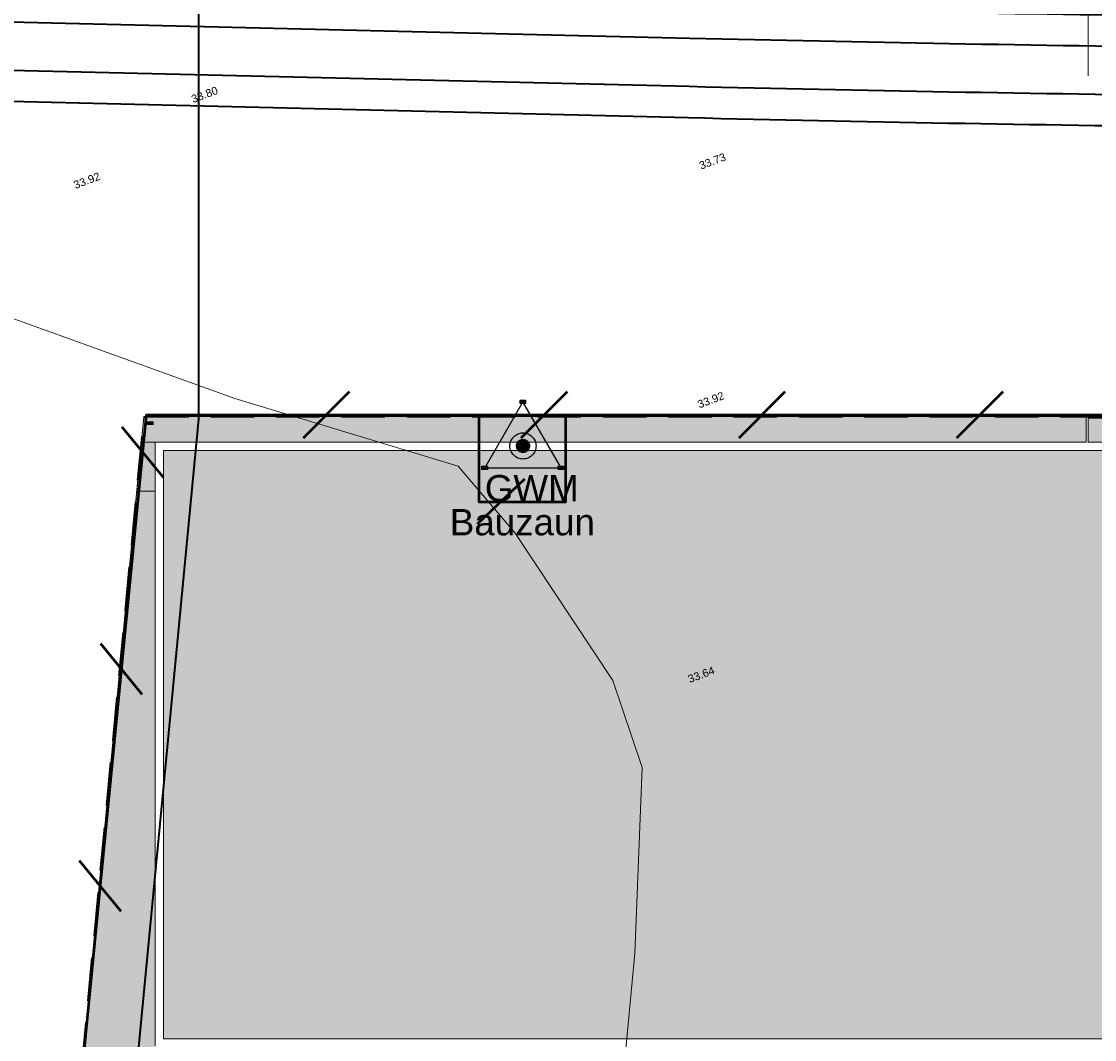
# Model space of a CAD drawing. Header units: metres. Extents: x -5203299 to 2078834, y 245743 to 5816291.
# Tile 71 of 256: x 366319 to 366368, y 5814177 to 5814224. Entities that reach past the tile are written whole.
import ezdxf

# ---------------------------------------------------------------- set-up
doc = ezdxf.new("R2010")
doc.units = ezdxf.units.M
doc.header["$LTSCALE"] = 0.5
doc.linetypes.add('Linienart-Gestrichelt mit Abstand', pattern=[6, 4, -2])
doc.layers.get('0').update_dxf_attribs({"lineweight": 25})
for name, color, linetype, lineweight in [('01_CS-500-Tx-Hoehen Bestand_100', 7, 'Continuous', 9), ('01_CS-530-Belag-Drainasphalt', 7, 'Continuous', 5), ('30 -39 Baustelle- Fläche', 7, 'Continuous', 15), ('99.02_Vermesserplan-Höhe SWP', 7, 'Continuous', 18), ('99.02_Vermesserplan-Linie Zaun', 7, 'Continuous', 18), ('99.04_Erschließung_VP-KRA_S-LP-Krampnitz 1.BA$0$S-Beschriftung-2', 7, 'Continuous', 20), ('Bemaßung', 7, 'Continuous', 5), ('Keine', 7, 'Continuous', 9), ('KKA_Bauabwicklung-Temporär', 7, 'Continuous', 15)]:
    doc.layers.add(name, color=color, linetype=linetype, lineweight=lineweight)
for name, color, linetype, lineweight, true_color in [('01_CS-570-Pflanzung_Strauch', 7, 'Continuous', 9, 0xa3b35b), ('0_Schulgrundstuecksflaeche', 1, 'Continuous', 25, 0xff0000), ('30 -34 Innenwände- 4 Türen_Fenster', 7, 'Continuous', 15, 0x9955ff), ('99.04_Gleisplanung VP 02_23-EB-1236L-A-FAHRKANTE', 150, 'Continuous', 35, 0x007fff), ('99.04_Gleisplanung VP 02_23-EB-1236R-A-FAHRKANTE', 150, 'Continuous', 35, 0x007fff), ('Grundwassermessstellen', 7, 'Continuous', 9, 0xd100e9)]:
    doc.layers.add(name, color=color, linetype=linetype, lineweight=lineweight, true_color=true_color)
doc.styles.add('Arial', font='arial.ttf')

# ---------------------------------------------------------------- blocks, each defined once
blk = doc.blocks.new('_25-01-10_187 KRA_CS_LP4_Außenanlagenplan (3D)')
at = {"layer": '01_CS-500-Tx-Hoehen Bestand_100', "linetype": 'Continuous', "lineweight": 0}
blk.add_hatch(color=7, dxfattribs=at).paths.add_polyline_path([(366324.459, 5814205.72), (366324.451, 5814205.721), (366324.443, 5814205.722), (366324.436, 5814205.724), (366324.428, 5814205.726), (366324.421, 5814205.73), (366324.415, 5814205.734), (366324.408, 5814205.738), (366324.403, 5814205.743), (366324.397, 5814205.749), (366324.393, 5814205.755), (366324.389, 5814205.762), (366324.386, 5814205.769), (366324.383, 5814205.777), (366324.381, 5814205.784), (366324.38, 5814205.792), (366324.379, 5814205.8), (366324.38, 5814205.807), (366324.381, 5814205.815), (366324.383, 5814205.823), (366324.386, 5814205.83), (366324.389, 5814205.837), (366324.393, 5814205.844), (366324.397, 5814205.85), (366324.403, 5814205.856), (366324.408, 5814205.861), (366324.415, 5814205.866), (366324.421, 5814205.87), (366324.428, 5814205.873), (366324.436, 5814205.876), (366324.443, 5814205.877), (366324.451, 5814205.879), (366324.459, 5814205.879), (366324.467, 5814205.879), (366324.474, 5814205.877), (366324.482, 5814205.876), (366324.489, 5814205.873), (366324.496, 5814205.87), (366324.503, 5814205.866), (366324.509, 5814205.861), (366324.515, 5814205.856), (366324.52, 5814205.85), (366324.525, 5814205.844), (366324.529, 5814205.837), (366324.532, 5814205.83), (366324.535, 5814205.823), (366324.537, 5814205.815), (366324.538, 5814205.807), (366324.538, 5814205.8), (366324.538, 5814205.792), (366324.537, 5814205.784), (366324.535, 5814205.777), (366324.532, 5814205.769), (366324.529, 5814205.762), (366324.525, 5814205.755), (366324.52, 5814205.749), (366324.515, 5814205.743), (366324.509, 5814205.738), (366324.503, 5814205.734), (366324.496, 5814205.73), (366324.489, 5814205.726), (366324.482, 5814205.724), (366324.474, 5814205.722), (366324.467, 5814205.721)])
at = {"layer": '01_CS-530-Belag-Drainasphalt', "linetype": 'Continuous', "lineweight": 0}
for points in [[(366378.125, 5814205.779), (366367.752, 5814205.779), (366367.752, 5814204.679), (366370.675, 5814204.679), (366370.672, 5814204.378), (366370.675, 5814204.378), (366370.675, 5814200.824), (366378.125, 5814200.824)], [(366324.077, 5814202.429), (366324.911, 5814202.429), (366324.911, 5814204.679), (366324.292, 5814204.679)], [(366325.295, 5814177.299), (366370.295, 5814177.299), (366370.295, 5814204.299), (366325.295, 5814204.299)]]:
    blk.add_hatch(color=7, dxfattribs=at).paths.add_polyline_path(points)
at = {"layer": '01_CS-570-Pflanzung_Strauch', "linetype": 'Continuous', "lineweight": 0}
blk.add_hatch(color=73, dxfattribs=at).paths.add_polyline_path([(366367.652, 5814205.859), (366324.404, 5814205.859), (366324.292, 5814204.679), (366367.653, 5814204.679)])
h = blk.add_hatch(color=73, dxfattribs=at)
edge = h.paths.add_edge_path()
edge.add_line((366322.67, 5814158.068), (366322.67, 5814157.646))
edge.add_line((366322.67, 5814157.646), (366365.975, 5814157.648))
edge.add_line((366365.975, 5814157.648), (366353.975, 5814157.648))
edge.add_line((366353.975, 5814157.648), (366353.975, 5814159.848))
edge.add_line((366353.975, 5814159.848), (366365.975, 5814159.848))
edge.add_line((366365.975, 5814159.848), (366365.975, 5814157.648))
edge.add_line((366365.975, 5814157.648), (366367.975, 5814157.648))
edge.add_line((366367.975, 5814157.648), (366367.975, 5814160.32))
edge.add_line((366367.975, 5814160.32), (366361.39, 5814162.333))
edge.add_arc((366360.805, 5814160.421), 2, 73.0015, 144.0665)
edge.add_line((366359.185, 5814161.595), (366358.865, 5814161.153))
edge.add_arc((366357.246, 5814162.327), 2, 276.0306, 324.0665, ccw=False)
edge.add_line((366357.456, 5814160.338), (366345.47, 5814159.071))
edge.add_arc((366345.26, 5814161.06), 2, 238.7408, 276.0306, ccw=False)
edge.add_line((366344.222, 5814159.351), (366344.22, 5814159.352))
edge.add_line((366344.22, 5814159.352), (366340.747, 5814161.677))
edge.add_line((366340.747, 5814161.677), (366340.415, 5814161.9))
edge.add_line((366340.415, 5814161.9), (366339.226, 5814160.124))
edge.add_arc((366337.564, 5814161.237), 2, 253.5396, 326.1962, ccw=False)
edge.add_line((366336.998, 5814159.319), (366327.659, 5814162.078))
edge.add_line((366327.659, 5814162.078), (366327.489, 5814161.503))
edge.add_line((366327.489, 5814161.503), (366323.029, 5814162.82))
edge.add_arc((366323.483, 5814164.355), 1.6, 174.0948, 253.5396, ccw=False)
edge.add_line((366321.891, 5814164.52), (366322.304, 5814168.508))
edge.add_line((366322.304, 5814168.508), (366322.9, 5814168.447))
edge.add_line((366322.9, 5814168.447), (366323.058, 5814169.972))
edge.add_line((366323.058, 5814169.972), (366322.234, 5814170.059))
edge.add_line((366322.234, 5814170.059), (366322.762, 5814175.031))
edge.add_line((366322.762, 5814175.031), (366323.573, 5814174.945))
edge.add_line((366323.573, 5814174.945), (366323.653, 5814175.723))
edge.add_arc((366325.046, 5814175.579), 1.4, 95.5292, 174.0948, ccw=False)
edge.add_line((366324.911, 5814176.972), (366324.911, 5814202.429))
edge.add_line((366324.911, 5814202.429), (366324.077, 5814202.429))
edge.add_line((366324.077, 5814202.429), (366320.17, 5814161.505))
edge.add_line((366320.17, 5814161.505), (366320.17, 5814158.068))
edge.add_line((366320.17, 5814158.068), (366322.67, 5814158.068))
h = blk.add_hatch(color=73, dxfattribs=at)
edge = h.paths.add_edge_path()
edge.add_line((366322.67, 5814158.068), (366322.67, 5814157.646))
edge.add_line((366322.67, 5814157.646), (366365.975, 5814157.648))
edge.add_line((366365.975, 5814157.648), (366353.975, 5814157.648))
edge.add_line((366353.975, 5814157.648), (366353.975, 5814159.848))
edge.add_line((366353.975, 5814159.848), (366365.975, 5814159.848))
edge.add_line((366365.975, 5814159.848), (366365.975, 5814157.648))
edge.add_line((366365.975, 5814157.648), (366367.975, 5814157.648))
edge.add_line((366367.975, 5814157.648), (366367.975, 5814160.32))
edge.add_line((366367.975, 5814160.32), (366361.39, 5814162.333))
edge.add_arc((366360.805, 5814160.421), 2, 73.0015, 144.0665)
edge.add_line((366359.185, 5814161.595), (366358.865, 5814161.153))
edge.add_arc((366357.246, 5814162.327), 2, 276.0306, 324.0665, ccw=False)
edge.add_line((366357.456, 5814160.338), (366345.47, 5814159.071))
edge.add_arc((366345.26, 5814161.06), 2, 238.7408, 276.0306, ccw=False)
edge.add_line((366344.222, 5814159.351), (366344.22, 5814159.352))
edge.add_line((366344.22, 5814159.352), (366340.747, 5814161.677))
edge.add_line((366340.747, 5814161.677), (366340.415, 5814161.9))
edge.add_line((366340.415, 5814161.9), (366339.226, 5814160.124))
edge.add_arc((366337.564, 5814161.237), 2, 253.5396, 326.1962, ccw=False)
edge.add_line((366336.998, 5814159.319), (366327.659, 5814162.078))
edge.add_line((366327.659, 5814162.078), (366327.489, 5814161.503))
edge.add_line((366327.489, 5814161.503), (366323.029, 5814162.82))
edge.add_arc((366323.483, 5814164.355), 1.6, 174.0948, 253.5396, ccw=False)
edge.add_line((366321.891, 5814164.52), (366322.304, 5814168.508))
edge.add_line((366322.304, 5814168.508), (366322.9, 5814168.447))
edge.add_line((366322.9, 5814168.447), (366323.058, 5814169.972))
edge.add_line((366323.058, 5814169.972), (366322.234, 5814170.059))
edge.add_line((366322.234, 5814170.059), (366322.762, 5814175.031))
edge.add_line((366322.762, 5814175.031), (366323.573, 5814174.945))
edge.add_line((366323.573, 5814174.945), (366323.653, 5814175.723))
edge.add_arc((366325.046, 5814175.579), 1.4, 95.5292, 174.0948, ccw=False)
edge.add_line((366324.911, 5814176.972), (366324.911, 5814202.429))
edge.add_line((366324.911, 5814202.429), (366324.077, 5814202.429))
edge.add_line((366324.077, 5814202.429), (366320.17, 5814161.505))
edge.add_line((366320.17, 5814161.505), (366320.17, 5814158.068))
edge.add_line((366320.17, 5814158.068), (366322.67, 5814158.068))
at = {"layer": '01_CS-500-Tx-Hoehen Bestand_100', "color": 7}
blk.add_solid([(366324.416, 5814205.469), (366324.85, 5814205.469), (366324.416, 5814205.627), (366324.85, 5814205.627)], dxfattribs=at)
blk.add_solid([(366324.416, 5814205.469), (366324.85, 5814205.469), (366324.416, 5814205.627), (366324.85, 5814205.627)], dxfattribs=at)
at = {"layer": '01_CS-530-Belag-Drainasphalt', "lineweight": 9, "flags": 128}
for points in [[(366378.125, 5814205.779), (366367.752, 5814205.779), (366367.752, 5814204.679), (366370.675, 5814204.679), (366370.672, 5814204.378), (366370.675, 5814204.378), (366370.675, 5814200.824), (366378.125, 5814200.824)], [(366324.077, 5814202.429), (366324.911, 5814202.429), (366324.911, 5814204.679), (366324.292, 5814204.679)], [(366325.295, 5814177.299), (366370.295, 5814177.299), (366370.295, 5814204.299), (366325.295, 5814204.299)]]:
    blk.add_lwpolyline(points, close=True, dxfattribs=at)
at = {"layer": '01_CS-570-Pflanzung_Strauch', "lineweight": 9, "flags": 128}
blk.add_lwpolyline([(366367.652, 5814205.859), (366324.404, 5814205.859), (366324.292, 5814204.679), (366367.653, 5814204.679)], close=True, dxfattribs=at)
blk.add_lwpolyline([(366324.911, 5814176.972), (366324.911, 5814202.429), (366324.077, 5814202.429), (366320.17, 5814161.505)], dxfattribs=at)
blk.add_lwpolyline([(366324.911, 5814176.972), (366324.911, 5814202.429), (366324.077, 5814202.429), (366320.17, 5814161.505)], dxfattribs=at)
at = {"layer": '0_Schulgrundstuecksflaeche', "lineweight": 9, "flags": 128}
blk.add_lwpolyline([(366598.843, 5814070.999), (366596.911, 5814066.335), (366595.234, 5814062.438), (366593.033, 5814057.519), (366590.86, 5814052.857), (366590.234, 5814051.548), (366588.437, 5814047.868, -0.121867), (366587.816, 5814047.135), (366568.596, 5814033.252, 0.234343), (366561.989, 5814023.827, -0.138275), (366542.762, 5814024.387), (366529.269, 5814028.771), (366494.275, 5814040.201), (366444.38, 5814056.411), (366383.121, 5814077.087), (366343.306, 5814088.967), (366320.947, 5814094.628), (366320.17, 5814095.406), (366320.17, 5814161.505), (366324.404, 5814205.859), (366325.337, 5814205.858), (366395.049, 5814205.858), (366598.78, 5814205.858), (366598.81, 5814142.548)], format="xyb", close=True, dxfattribs=at)
at = {"layer": '01_CS-500-Tx-Hoehen Bestand_100', "insert": (366324.416, 5814205.548), "char_height": 0.1007, "attachment_point": 4, "rotation": 360, "line_spacing_factor": 4, "style": 'Arial'}
blk.add_mtext('{\\L34,00g}', dxfattribs=at)
blk = doc.blocks.new('_23-07-06_Massenplan_TB_Weiterführende Schule (3D)')
at = {"layer": '99.02_Vermesserplan-Linie Zaun', "color": 7, "linetype": 'Continuous', "lineweight": 18}
for p, q in [((-264.235, 0.975), (-275.592, 5.06)), ((-253.972, -2.125), (-264.235, 0.975)), ((-251.364, -5.2), (-253.972, -2.125)), ((-246.879, -11.972), (-251.364, -5.2)), ((-245.537, -15.961), (-246.879, -11.972)), ((-245.866, -24.474), (-245.537, -15.961)), ((-247.071, -37.121), (-245.866, -24.474))]:
    blk.add_line(p, q, dxfattribs=at)
at = {"layer": '99.04_Erschließung_VP-KRA_S-LP-Krampnitz 1.BA$0$S-Beschriftung-2', "linetype": 'Continuous'}
blk.add_line((-225.057, 20.775), (-225.057, 15.775), dxfattribs=at)
at = {"layer": '99.04_Gleisplanung VP 02_23-EB-1236L-A-FAHRKANTE', "flags": 128}
for points in [[(562.055, 14.664), (-195.677, 14.713, -0.005965), (-243.369, 15.285), (-544.421, 22.489)], [(562.055, 13.229), (-195.677, 13.278), (-195.677, 13.278, -0.005965), (-243.404, 13.85), (-243.404, 13.85), (-243.404, 13.85), (-544.456, 21.055, -0.000153)]]:
    blk.add_lwpolyline(points, format="xyb", dxfattribs=at)
at = {"layer": '99.04_Gleisplanung VP 02_23-EB-1236R-A-FAHRKANTE', "flags": 128}
for points in [[(563.016, 18.313), (-195.633, 18.362), (-195.633, 18.362, -0.005965), (-243.325, 18.934), (-544.406, 26.139)], [(563.016, 16.878), (-195.633, 16.927, -0.005965), (-243.36, 17.5), (-544.44, 24.705)]]:
    blk.add_lwpolyline(points, format="xyb", dxfattribs=at)
at = {"layer": '99.02_Vermesserplan-Höhe SWP', "color": 7, "char_height": 0.36, "rotation": 20.7002, "line_spacing_factor": 0.251004, "style": 'Arial'}
for s, insert, attachment_point in [('33.80', (-266.27, 14.865), 1), ('33.73', (-242.367, 12.034), 2), ('33.92', (-270.494, 11.367), 3), ('33.92', (-243.03, 0.853), 1), ('33.64', (-243.409, -11.921), 4)]:
    blk.add_mtext(s, dxfattribs=dict(at, insert=insert, attachment_point=attachment_point))
blk = doc.blocks.new('Gruppe-910')
at = {"layer": '30 -39 Baustelle- Fläche', "color": 171, "linetype": 'Continuous', "lineweight": 35, "true_color": 0x7f7fff, "flags": 128}
blk.add_lwpolyline([(-219.136, 50.542), (-265.888, 50.542), (-265.899, 0.032), (-270.134, -44.322), (-270.134, -108.936)], dxfattribs=at)
blk = doc.blocks.new('Gruppe-912')
at = {"layer": 'Grundwassermessstellen', "linetype": 'Continuous', "lineweight": 0}
for color, points in [(9, [(-250.703, -1.203), (-250.704, -1.233), (-250.709, -1.262), (-250.716, -1.29), (-250.726, -1.318), (-250.738, -1.345), (-250.753, -1.37), (-250.771, -1.393), (-250.791, -1.415), (-250.813, -1.435), (-250.836, -1.453), (-250.861, -1.468), (-250.888, -1.48), (-250.916, -1.49), (-250.944, -1.497), (-250.973, -1.502), (-251.003, -1.503), (-251.032, -1.502), (-251.061, -1.497), (-251.09, -1.49), (-251.118, -1.48), (-251.144, -1.468), (-251.17, -1.453), (-251.193, -1.435), (-251.215, -1.415), (-251.235, -1.393), (-251.252, -1.37), (-251.267, -1.345), (-251.28, -1.318), (-251.29, -1.29), (-251.297, -1.262), (-251.301, -1.233), (-251.303, -1.203), (-251.301, -1.174), (-251.297, -1.145), (-251.29, -1.116), (-251.28, -1.088), (-251.267, -1.062), (-251.252, -1.036), (-251.235, -1.013), (-251.215, -0.991), (-251.193, -0.971), (-251.17, -0.954), (-251.144, -0.939), (-251.118, -0.926), (-251.09, -0.916), (-251.061, -0.909), (-251.032, -0.905), (-251.003, -0.903), (-250.973, -0.905), (-250.944, -0.909), (-250.916, -0.916), (-250.888, -0.926), (-250.861, -0.939), (-250.836, -0.954), (-250.813, -0.971), (-250.791, -0.991), (-250.771, -1.013), (-250.753, -1.036), (-250.738, -1.062), (-250.726, -1.088), (-250.716, -1.116), (-250.709, -1.145), (-250.704, -1.174)]), (142, [(-250.953, -1.203), (-250.953, -1.208), (-250.954, -1.213), (-250.955, -1.218), (-250.957, -1.222), (-250.959, -1.227), (-250.961, -1.231), (-250.964, -1.235), (-250.967, -1.238), (-250.971, -1.242), (-250.975, -1.245), (-250.979, -1.247), (-250.984, -1.249), (-250.988, -1.251), (-250.993, -1.252), (-250.998, -1.253), (-251.003, -1.253), (-251.008, -1.253), (-251.013, -1.252), (-251.017, -1.251), (-251.022, -1.249), (-251.026, -1.247), (-251.031, -1.245), (-251.035, -1.242), (-251.038, -1.238), (-251.041, -1.235), (-251.044, -1.231), (-251.047, -1.227), (-251.049, -1.222), (-251.051, -1.218), (-251.052, -1.213), (-251.053, -1.208), (-251.053, -1.203), (-251.053, -1.198), (-251.052, -1.193), (-251.051, -1.189), (-251.049, -1.184), (-251.047, -1.18), (-251.044, -1.175), (-251.041, -1.171), (-251.038, -1.168), (-251.035, -1.164), (-251.031, -1.162), (-251.026, -1.159), (-251.022, -1.157), (-251.017, -1.155), (-251.013, -1.154), (-251.008, -1.153), (-251.003, -1.153), (-250.998, -1.153), (-250.993, -1.154), (-250.988, -1.155), (-250.984, -1.157), (-250.979, -1.159), (-250.975, -1.162), (-250.971, -1.164), (-250.967, -1.168), (-250.964, -1.171), (-250.961, -1.175), (-250.959, -1.18), (-250.957, -1.184), (-250.955, -1.189), (-250.954, -1.193), (-250.953, -1.198)])]:
    blk.add_hatch(color=color, dxfattribs=at).paths.add_polyline_path(points)
at = {"layer": 'KKA_Bauabwicklung-Temporär', "linetype": 'Continuous', "lineweight": 0}
for points in [[(-251.134, 0.894), (-250.884, 0.894), (-250.884, 0.744), (-251.134, 0.744)], [(-252.884, -2.137), (-252.634, -2.137), (-252.634, -2.287), (-252.884, -2.287)], [(-249.384, -2.137), (-249.134, -2.137), (-249.134, -2.287), (-249.384, -2.287)]]:
    blk.add_hatch(color=1, dxfattribs=at).paths.add_polyline_path(points)
at = {"layer": 'Grundwassermessstellen', "color": 1, "lineweight": 25, "flags": 128}
blk.add_lwpolyline([(-251.003, 0.818), (-252.753, -2.213), (-249.253, -2.213)], close=True, dxfattribs=at)
at = {"layer": 'Grundwassermessstellen', "color": 252, "linetype": 'Continuous', "lineweight": 25, "flags": 128}
for points in [[(-250.403, -1.203), (-250.406, -1.262), (-250.414, -1.32), (-250.429, -1.377), (-250.449, -1.433), (-250.474, -1.486), (-250.504, -1.536), (-250.539, -1.584), (-250.579, -1.627), (-250.622, -1.667), (-250.669, -1.702), (-250.72, -1.732), (-250.773, -1.757), (-250.829, -1.777), (-250.886, -1.792), (-250.944, -1.8), (-251.003, -1.803), (-251.062, -1.8), (-251.12, -1.792), (-251.177, -1.777), (-251.232, -1.757), (-251.286, -1.732), (-251.336, -1.702), (-251.383, -1.667), (-251.427, -1.627), (-251.467, -1.584), (-251.502, -1.536), (-251.532, -1.486), (-251.557, -1.433), (-251.577, -1.377), (-251.591, -1.32), (-251.6, -1.262), (-251.603, -1.203), (-251.6, -1.144), (-251.591, -1.086), (-251.577, -1.029), (-251.557, -0.974), (-251.532, -0.92), (-251.502, -0.87), (-251.467, -0.822), (-251.427, -0.779), (-251.383, -0.739), (-251.336, -0.704), (-251.286, -0.674), (-251.232, -0.649), (-251.177, -0.629), (-251.12, -0.615), (-251.062, -0.606), (-251.003, -0.603), (-250.944, -0.606), (-250.886, -0.615), (-250.829, -0.629), (-250.773, -0.649), (-250.72, -0.674), (-250.669, -0.704), (-250.622, -0.739), (-250.579, -0.779), (-250.539, -0.822), (-250.504, -0.87), (-250.474, -0.92), (-250.449, -0.974), (-250.429, -1.029), (-250.414, -1.086), (-250.406, -1.144)], [(-250.953, -1.203), (-250.953, -1.208), (-250.954, -1.213), (-250.955, -1.218), (-250.957, -1.222), (-250.959, -1.227), (-250.961, -1.231), (-250.964, -1.235), (-250.967, -1.238), (-250.971, -1.242), (-250.975, -1.245), (-250.979, -1.247), (-250.984, -1.249), (-250.988, -1.251), (-250.993, -1.252), (-250.998, -1.253), (-251.003, -1.253), (-251.008, -1.253), (-251.013, -1.252), (-251.017, -1.251), (-251.022, -1.249), (-251.026, -1.247), (-251.031, -1.245), (-251.035, -1.242), (-251.038, -1.238), (-251.041, -1.235), (-251.044, -1.231), (-251.047, -1.227), (-251.049, -1.222), (-251.051, -1.218), (-251.052, -1.213), (-251.053, -1.208), (-251.053, -1.203), (-251.053, -1.198), (-251.052, -1.193), (-251.051, -1.189), (-251.049, -1.184), (-251.047, -1.18), (-251.044, -1.175), (-251.041, -1.171), (-251.038, -1.168), (-251.035, -1.164), (-251.031, -1.162), (-251.026, -1.159), (-251.022, -1.157), (-251.017, -1.155), (-251.013, -1.154), (-251.008, -1.153), (-251.003, -1.153), (-250.998, -1.153), (-250.993, -1.154), (-250.988, -1.155), (-250.984, -1.157), (-250.979, -1.159), (-250.975, -1.162), (-250.971, -1.164), (-250.967, -1.168), (-250.964, -1.171), (-250.961, -1.175), (-250.959, -1.18), (-250.957, -1.184), (-250.955, -1.189), (-250.954, -1.193), (-250.953, -1.198)]]:
    blk.add_lwpolyline(points, close=True, dxfattribs=at)
at = {"layer": 'Grundwassermessstellen', "color": 7, "linetype": 'Continuous', "lineweight": 25, "flags": 128}
blk.add_lwpolyline([(-250.703, -1.203), (-250.704, -1.233), (-250.709, -1.262), (-250.716, -1.29), (-250.726, -1.318), (-250.738, -1.345), (-250.753, -1.37), (-250.771, -1.393), (-250.791, -1.415), (-250.813, -1.435), (-250.836, -1.453), (-250.861, -1.468), (-250.888, -1.48), (-250.916, -1.49), (-250.944, -1.497), (-250.973, -1.502), (-251.003, -1.503), (-251.032, -1.502), (-251.061, -1.497), (-251.09, -1.49), (-251.118, -1.48), (-251.144, -1.468), (-251.17, -1.453), (-251.193, -1.435), (-251.215, -1.415), (-251.235, -1.393), (-251.252, -1.37), (-251.267, -1.345), (-251.28, -1.318), (-251.29, -1.29), (-251.297, -1.262), (-251.301, -1.233), (-251.303, -1.203), (-251.301, -1.174), (-251.297, -1.145), (-251.29, -1.116), (-251.28, -1.088), (-251.267, -1.062), (-251.252, -1.036), (-251.235, -1.013), (-251.215, -0.991), (-251.193, -0.971), (-251.17, -0.954), (-251.144, -0.939), (-251.118, -0.926), (-251.09, -0.916), (-251.061, -0.909), (-251.032, -0.905), (-251.003, -0.903), (-250.973, -0.905), (-250.944, -0.909), (-250.916, -0.916), (-250.888, -0.926), (-250.861, -0.939), (-250.836, -0.954), (-250.813, -0.971), (-250.791, -0.991), (-250.771, -1.013), (-250.753, -1.036), (-250.738, -1.062), (-250.726, -1.088), (-250.716, -1.116), (-250.709, -1.145), (-250.704, -1.174)], close=True, dxfattribs=at)
at = {"layer": 'KKA_Bauabwicklung-Temporär', "color": 1, "lineweight": 25, "flags": 128}
for points in [[(-251.134, 0.894), (-250.884, 0.894), (-250.884, 0.744), (-251.134, 0.744)], [(-252.884, -2.137), (-252.634, -2.137), (-252.634, -2.287), (-252.884, -2.287)], [(-249.384, -2.137), (-249.134, -2.137), (-249.134, -2.287), (-249.384, -2.287)]]:
    blk.add_lwpolyline(points, close=True, dxfattribs=at)
blk = doc.blocks.new('Gruppe-1028')
at = {"color": 7}
blk.add_blockref('Gruppe-912', (0, 0), dxfattribs=at)
at = {"color": 1, "insert": (-252.753, -2.538), "char_height": 1.2083, "attachment_point": 1, "line_spacing_factor": 0.978528, "style": 'Arial'}
blk.add_mtext('GWM', dxfattribs=at)
blk = doc.blocks.new('*U1180')
at = {"layer": '30 -39 Baustelle- Fläche', "color": 30, "linetype": 'Continuous', "lineweight": 50, "true_color": 0xff7f00, "transparency": 33554687, "flags": 128}
blk.add_lwpolyline([(-62.405, -177.181), (-63.434, -176.846), (-98.431, -165.444), (-148.321, -149.219), (-208.785, -128.777), (-229.327, -122.649), (-229.146, -120.35), (-217.834, -120.35), (-217.918, -110.538), (-243.574, -110.538), (-247.106, -112.705), (-253.025, -115.735), (-271.856, -111.08), (-272.634, -110.302), (-272.634, -44.203), (-268.286, 0.228), (-267.364, 0.228), (-192.626, 0.228), (-192.626, 16.549), (-14.717, 16.573)], dxfattribs=at)
at = {"layer": 'Keine', "color": 30, "linetype": 'Continuous', "lineweight": 50, "true_color": 0xff7f00, "transparency": 33554687}
for p, q in [((-261.08, -0.833), (-258.959, 1.289)), ((-251.08, -0.833), (-248.959, 1.289)), ((-241.08, -0.833), (-238.959, 1.289)), ((-231.08, -0.833), (-228.959, 1.289)), ((-267.502, -2.657), (-269.407, -0.339)), ((-268.476, -12.609), (-270.381, -10.291)), ((-269.45, -22.562), (-271.355, -20.244))]:
    blk.add_line(p, q, dxfattribs=at)
blk = doc.blocks.new('*U1181')
at = {"layer": '30 -39 Baustelle- Fläche', "color": 30, "linetype": 'Continuous', "lineweight": 50, "true_color": 0xff7f00, "transparency": 33554687, "flags": 128}
blk.add_lwpolyline([(-253.031, 0.228), (-253.031, -3.772), (-249.031, -3.772), (-249.031, 0.228)], dxfattribs=at)
at = {"layer": 'Keine', "color": 30, "linetype": 'Continuous', "lineweight": 50, "true_color": 0xff7f00, "transparency": 33554687}
blk.add_line((-253.092, -4.771), (-250.909, -2.713), dxfattribs=at)
blk = doc.blocks.new('_BE Phase 3 (2D)')
at = {"layer": 'Keine', "color": 1, "linetype": 'Linienart-Gestrichelt mit Abstand', "lineweight": 35, "true_color": 0xff0000, "flags": 128}
blk.add_lwpolyline([(6.04, -134.709), (4.108, -139.373), (2.43, -143.27), (0.229, -148.189), (-1.944, -152.85), (-2.57, -154.16), (-4.367, -157.84, -0.121867), (-4.988, -158.573), (-24.208, -172.456, 0.234343), (-30.814, -181.881), (-30.814, -181.881, -0.138275), (-50.042, -181.321), (-50.042, -181.321), (-63.534, -176.937), (-98.528, -165.507), (-148.424, -149.297), (-209.682, -128.621), (-249.498, -116.741), (-271.856, -111.08), (-272.634, -110.302), (-272.634, -44.203), (-268.399, 0.151), (-267.466, 0.15), (-197.755, 0.15), (5.976, 0.15), (6.006, -63.16)], format="xyb", close=True, dxfattribs=at)
at = {"layer": 'Bemaßung', "color": 7}
for name in ['*U1180', '*U1181']:
    blk.add_blockref(name, (0, 0), dxfattribs=at)
at = {"layer": 'Keine', "color": 7}
blk.add_blockref('Gruppe-910', (0, 0), dxfattribs=at)
at = {"layer": 'Keine', "color": 7, "transparency": 33554687}
blk.add_blockref('Gruppe-1028', (0, 0), dxfattribs=at)
at = {"layer": '30 -39 Baustelle- Fläche', "color": 30, "true_color": 0xff7f00, "insert": (-251.031, -4.097), "char_height": 1.2083, "attachment_point": 2, "rotation": 0.0274, "line_spacing_factor": 0.970715, "style": 'Arial'}
blk.add_mtext('Bauzaun', dxfattribs=at)

msp = doc.modelspace()

# ---------------------------------------------------------------- block references
at = {"layer": '30 -34 Innenwände- 4 Türen_Fenster', "color": 1}
msp.add_blockref('_25-01-10_187 KRA_CS_LP4_Außenanlagenplan (3D)', (0, 0), dxfattribs=at)

# ---------------------------------------------------------------- next in the draw order: block references
at = {"layer": 'Keine', "color": 1}
msp.add_blockref('_23-07-06_Massenplan_TB_Weiterführende Schule (3D)', (366592.803, 5814205.708), dxfattribs=at)

# ---------------------------------------------------------------- next in the draw order: block references
msp.add_blockref('_BE Phase 3 (2D)', (366592.803, 5814205.708), dxfattribs=at)

doc.saveas('drawing.dxf')
